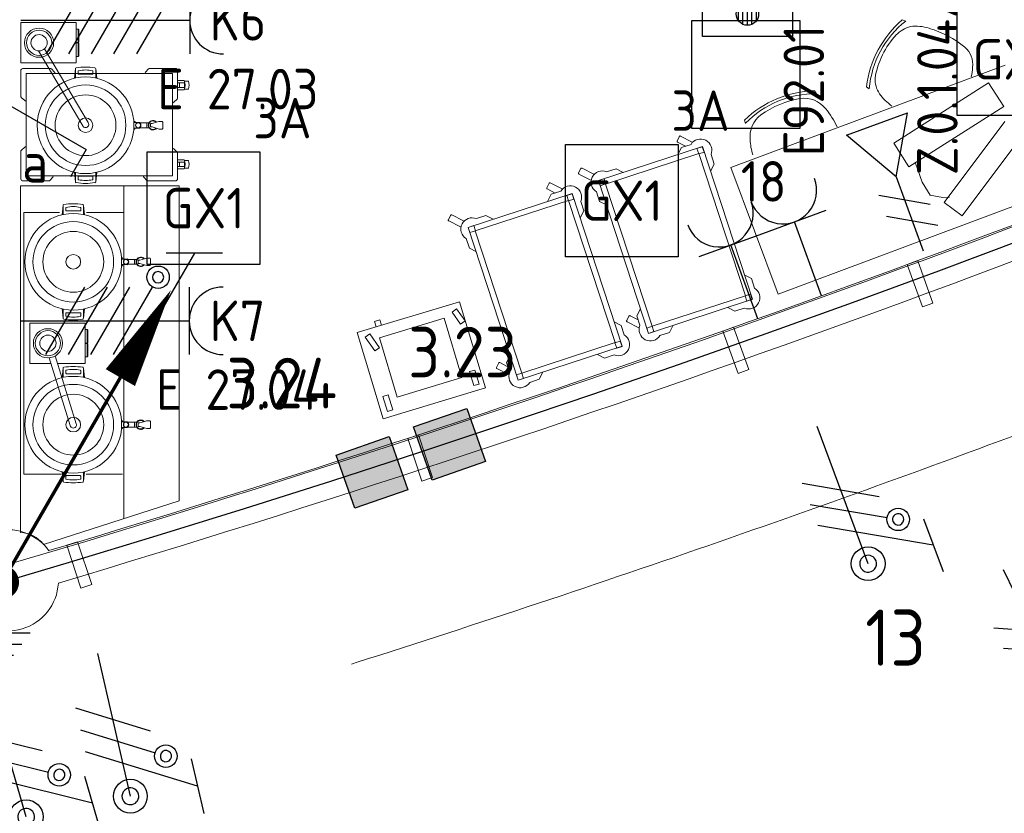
# Model space of a CAD drawing. Header units: millimetres. Extents: x -39149 to 267781, y -2340 to 58540.
# Tile 175 of 244: x 43264 to 47638, y 1470 to 4997. Entities that reach past the tile are written whole.
import ezdxf
from ezdxf.enums import TextEntityAlignment as Align

# ---------------------------------------------------------------- set-up
doc = ezdxf.new("R2010")
doc.units = ezdxf.units.MM
doc.header["$LTSCALE"] = 100
doc.header["$MEASUREMENT"] = 0
doc.linetypes.add('B0703', pattern=[93.740001, 62.5, -31.240001])
for name, color, linetype in [('00  Bestaand', 7, 'Continuous'), ('00  Bestaande kolommen', 7, 'Continuous'), ('000025--', 2, 'Continuous'), ('000025--bestaand', 9, 'Continuous'), ('45 Plafond', 7, 'Continuous'), ('73 Keuken', 7, 'Continuous'), ('AL$1A---_ALGEMEEN--bestaand', 9, 'Continuous'), ('EL6122--_L', 4, 'Continuous'), ('EL6221--_KRACHT_400', 3, 'Continuous'), ('EL6222--_KRACHT_230', 3, 'Continuous'), ('EL6222--Zonwering', 7, 'Continuous'), ('EL6311--_LICHT_BINNEN', 3, 'Continuous'), ('EL6441--_DATACOM', 3, 'Continuous'), ('EL6511--_BRANDMELD', 3, 'Continuous'), ('EL6521--bestaand', 7, 'Continuous'), ('I-BEV', 7, 'Continuous')]:
    doc.layers.add(name, color=color, linetype=linetype)
doc.styles.add('BURO-018', font='isocp.shx', dxfattribs={"height": 180})
doc.styles.add('BURO-025', font='isocp.shx', dxfattribs={"height": 250})
doc.styles.add('ISO25', font='ISO', dxfattribs={"height": 225})
doc.styles.add('STABICAD-012', font='ISOCP.SHX', dxfattribs={"height": 1.2})
doc.styles.add('STABICAD-018', font='ISOCP.SHX', dxfattribs={"height": 1.8})

# ---------------------------------------------------------------- blocks, each defined once
blk = doc.blocks.new('Slab_119_7', base_point=(34211.5, 612.1))
at = {"layer": '45 Plafond', "color": 8, "linetype": 'Continuous', "lineweight": 0}
blk.add_lwpolyline([(34211.5, 612.1, 0.066229), (50336.5, 5152.1), (50336.5, 11626.8), (48610, 11626.8), (48610, 11625), (43211.5, 11625), (43211.5, 5466.1), (41411.5, 5466.1), (41411.5, 10199.6), (34211.5, 10199.6)], format="xyb", close=True, dxfattribs=at)
blk = doc.blocks.new('Wall_50_7', base_point=(11.5, 5100))
at = {"layer": '00  Bestaand', "color": 8, "linetype": 'Continuous', "lineweight": 0}
for radius, start, end in [(63561, 286.632916, 293.148077), (63711, 286.632397, 293.142578)]:
    blk.add_arc((25200.1, 63538.7), radius, start, end, dxfattribs=at)
blk = doc.blocks.new('Wall_269_7', base_point=(46434.4, 3629.7))
at = {"layer": '00  Bestaand', "color": 8, "linetype": 'Continuous', "lineweight": 0}
for p, q in [((46434.4, 3629.7), (46387.3, 3612.8)), ((46502.2, 3441.6), (46434.4, 3629.7)), ((46387.3, 3612.8), (46455.1, 3424.6)), ((46455.1, 3424.6), (46502.2, 3441.6))]:
    blk.add_line(p, q, dxfattribs=at)
blk = doc.blocks.new('Wall_270_7', base_point=(43521.6, 2676.8))
at = {"layer": '00  Bestaand', "color": 8, "linetype": 'Continuous', "lineweight": 0}
for p, q in [((43521.6, 2676.8), (43474.1, 2661.2)), ((43584.1, 2486.8), (43521.6, 2676.8)), ((43474.1, 2661.2), (43536.6, 2471.2)), ((43536.6, 2471.2), (43584.1, 2486.8))]:
    blk.add_line(p, q, dxfattribs=at)
blk = doc.blocks.new('Wall_271_7', base_point=(45035.3, 3151.8))
at = {"layer": '00  Bestaand', "color": 8, "linetype": 'Continuous', "lineweight": 0}
for p, q in [((45035.3, 3151.8), (44987.8, 3136.2)), ((45097.8, 2961.8), (45035.3, 3151.8)), ((44987.8, 3136.2), (45050.3, 2946.2)), ((45050.3, 2946.2), (45097.8, 2961.8))]:
    blk.add_line(p, q, dxfattribs=at)
blk = doc.blocks.new('Wall_272_7', base_point=(47253, 3925.7))
at = {"layer": '00  Bestaand', "color": 8, "linetype": 'Continuous', "lineweight": 0}
for p, q in [((47253, 3925.7), (47205.9, 3908.7)), ((47205.9, 3908.7), (47273.7, 3720.6)), ((47320.8, 3737.6), (47253, 3925.7)), ((47273.7, 3720.6), (47320.8, 3737.6))]:
    blk.add_line(p, q, dxfattribs=at)
blk = doc.blocks.new('Column_31_7', base_point=(43211.5, 2505.2))
at = {"layer": '00  Bestaande kolommen', "color": 8, "linetype": 'Continuous', "lineweight": 0}
for start, end in [(35.8838, 176.9995), (215.9423, 356.941)]:
    blk.add_arc((43211.5, 2505.2), 225, start, end, dxfattribs=at)
blk = doc.blocks.new('1114A1WD')
at = {"color": 0, "linetype": 'Continuous'}
for p, q in [((1.225, 2), (-1.225, 2)), ((1.166, 1.8), (-1.166, 1.8)), ((1.068, 1.6), (-1.068, 1.6)), ((0.917, 1.4), (-0.917, 1.4)), ((0.678, 1.2), (-0.678, 1.2))]:
    blk.add_line(p, q, dxfattribs=at)
blk = doc.blocks.new('111406-WD3')
at = {"color": 0, "linetype": 'Continuous'}
for p, q in [((0.625, 3.333), (2.742, 7)), ((2.742, 7), (3.955, 6.3)), ((-0.625, 1.167), (-2.742, -2.5)), ((-2.742, -2.5), (-3.955, -1.8))]:
    blk.add_line(p, q, dxfattribs=at)
blk.add_circle((0, 2.25), 1.25, dxfattribs=at)
at = {"color": 0, "zscale": 100}
blk.add_blockref('1114A1WD', (0, 0), dxfattribs=at)
at = {"color": 0, "linetype": 'Continuous', "style": 'BURO-018'}
blk.add_attdef('SWITCHCODE', text='', height=1.8, dxfattribs=at).set_placement((3.416, 9), align=Align.MIDDLE)
at = {"color": 0, "linetype": 'Continuous', "style": 'BURO-018', "flags": 1}
blk.add_attdef('ARTICLECODE', text='', height=1.8, dxfattribs=at).set_placement((0, 0), align=Align.MIDDLE)
blk = doc.blocks.new('E00120')
at = {"color": 0, "linetype": 'Continuous'}
for p, q in [((-2.5, 2.5), (2.5, 2.5)), ((-2.5, -2.5), (-2.5, 2.5)), ((2.5, 2.5), (2.5, -2.5)), ((2.5, -2.5), (-2.5, -2.5))]:
    blk.add_line(p, q, dxfattribs=at)
at = {"color": 0, "linetype": 'Continuous', "style": 'BURO-018'}
for tag, p in [('PANEL', (0, 8)), ('CIRCUIT', (0, 5)), ('SUBCIRCUIT', (4.5, 5)), ('LIGHTFIXTURECODE', (0, 0)), ('SWITCHCODE', (4.5, -4.5))]:
    blk.add_attdef(tag, text='', height=1.8, dxfattribs=at).set_placement(p, align=Align.MIDDLE)
blk = doc.blocks.new('7014')
at = {"layer": 'AL$1A---_ALGEMEEN--bestaand', "color": 0, "linetype": 'Continuous'}
for p, q in [((-1.25, -1.25), (-1.25, 1.25)), ((-1.25, 1.25), (1.25, 1.25)), ((1.25, 1.25), (1.25, -1.25)), ((1.25, -1.25), (-1.25, -1.25))]:
    blk.add_line(p, q, dxfattribs=at)
blk.add_solid([(1.25, 1.25), (1.25, -1.25), (-1.25, 1.25), (-1.25, -1.25)], dxfattribs=at)
blk = doc.blocks.new('65210004')
at = {"layer": 'AL$1A---_ALGEMEEN--bestaand', "color": 0, "linetype": 'Continuous'}
for p, q in [((-2.4, -2.4), (-2.4, 2.4)), ((-2.4, 2.4), (2.4, 2.4)), ((2.4, 2.4), (2.4, -2.4)), ((2.4, -2.4), (-2.4, -2.4))]:
    blk.add_line(p, q, dxfattribs=at)
at = {"layer": 'AL$1A---_ALGEMEEN--bestaand', "color": 0, "linetype": 'Continuous', "style": 'ISO25'}
for tag, p in [('E_NUMMER', (-0.041, 4.27)), ('E_MATCODE', (0, -0.251))]:
    blk.add_attdef(tag, text='', height=2.25, dxfattribs=at).set_placement(p, align=Align.MIDDLE)
blk = doc.blocks.new('E00153')
at = {"color": 0, "linetype": 'Continuous'}
for p, q in [((-1.443, 7), (1.443, 7)), ((0, 4.5), (-1.443, 7)), ((0, 4.5), (1.443, 7)), ((0, 4.5), (0, 1)), ((-1, 4), (1, 2.845)), ((-1, 3), (1, 1.845))]:
    blk.add_line(p, q, dxfattribs=at)
at = {"color": 7, "style": 'BURO-018'}
for tag, p in [('COMMENT1', (-6, 12)), ('COMMENT2', (6, 12)), ('DATACOM1', (-6, 9)), ('DATACOM2', (6, 9))]:
    blk.add_attdef(tag, text='', height=1.8, dxfattribs=at).set_placement(p, align=Align.MIDDLE)
at = {"color": 0, "style": 'BURO-018'}
blk.add_attdef('TEXT1', text='', height=1.8, dxfattribs=at).set_placement((2.5, 6), align=Align.MIDDLE)
at = {"color": 0, "linetype": 'Continuous', "style": 'BURO-018', "flags": 1}
blk.add_attdef('ARTICLECODE', text='', height=1.8, dxfattribs=at).set_placement((0, 0), align=Align.MIDDLE)
blk = doc.blocks.new('111304')
at = {"color": 0, "linetype": 'Continuous'}
for p, q in [((-1.5, 4.5), (1.5, 4.5)), ((0, 1), (0, 4.5))]:
    blk.add_line(p, q, dxfattribs=at)
blk.add_arc((0, 6), 1.5, 180, 0, dxfattribs=at)
at = {"color": 0, "linetype": 'Continuous', "style": 'BURO-018'}
for tag, p in [('PANEL', (0, 11.5)), ('CIRCUIT', (0, 8.5)), ('SUBCIRCUIT', (4.5, 8.5))]:
    blk.add_attdef(tag, text='', height=1.8, dxfattribs=at).set_placement(p, align=Align.MIDDLE)
at = {"color": 0, "linetype": 'Continuous', "style": 'BURO-018', "flags": 1}
for tag, p in [('POWERCODE', (13, 8.5)), ('ARTICLECODE', (0, 0))]:
    blk.add_attdef(tag, text='', height=1.8, dxfattribs=at).set_placement(p, align=Align.MIDDLE)
blk = doc.blocks.new('E00078')
at = {"layer": 'AL$1A---_ALGEMEEN--bestaand', "color": 0, "linetype": 'Continuous'}
for p, q in [((-3, 6.482), (-3, 8.982)), ((-3, 7.732), (1.5, 5.134)), ((0, 7.5), (0, 1)), ((1.5, 4.134), (-1.5, 5.866)), ((1.5, 3.134), (-1.5, 4.866))]:
    blk.add_line(p, q, dxfattribs=at)
for points in [[(-0.375, 7.5, 1), (0.375, 7.5, 1)], [(-2.183, 6.116, 1), (-1.683, 6.116, 1)]]:
    blk.add_lwpolyline(points, format="xyb", close=True, dxfattribs=at)
for centre, radius in [((0, 7.5), 0.75), ((-1.933, 6.116), 0.5)]:
    blk.add_circle(centre, radius, dxfattribs=at)
at = {"layer": 'AL$1A---_ALGEMEEN--bestaand', "color": 0, "linetype": 'Continuous', "style": 'BURO-018'}
for tag, p in [('CIRCUIT', (0, 11)), ('PANEL', (0, 11)), ('SUBCIRCUIT', (4.5, 11))]:
    blk.add_attdef(tag, text='', height=1.8, dxfattribs=at).set_placement(p, align=Align.MIDDLE)
at = {"layer": 'AL$1A---_ALGEMEEN--bestaand', "color": 0, "linetype": 'Continuous', "style": 'BURO-018', "flags": 1}
for tag, p in [('POWERCODE', (13, 11)), ('ARTICLECODE', (0, 0))]:
    blk.add_attdef(tag, text='', height=1.8, dxfattribs=at).set_placement(p, align=Align.MIDDLE)
blk = doc.blocks.new('111304D')
at = {"layer": 'AL$1A---_ALGEMEEN--bestaand', "color": 0, "linetype": 'Continuous'}
for p, q in [((-3, 9.982), (-3, 7.482)), ((-3, 8.732), (1.5, 6.134)), ((-1.5, 8.5), (1.5, 8.5)), ((0, 1), (0, 8.5)), ((1.5, 5.134), (-1.5, 6.866)), ((1.5, 4.134), (-1.5, 5.866)), ((1.5, 3.134), (-1.5, 4.866)), ((1.5, 2.134), (-1.5, 3.866))]:
    blk.add_line(p, q, dxfattribs=at)
blk.add_lwpolyline([(-1.683, 7.116, 1), (-2.183, 7.116, 1)], format="xyb", close=True, dxfattribs=at)
blk.add_circle((-1.933, 7.116), 0.5, dxfattribs=at)
blk.add_arc((0, 10), 1.5, 180, 0, dxfattribs=at)
at = {"layer": 'AL$1A---_ALGEMEEN--bestaand', "color": 0, "linetype": 'Continuous', "style": 'BURO-018'}
for tag, p in [('CIRCUIT', (0, 12.5)), ('PANEL', (0, 12.5)), ('SUBCIRCUIT', (4.5, 12.5))]:
    blk.add_attdef(tag, text='', height=1.8, dxfattribs=at).set_placement(p, align=Align.MIDDLE)
at = {"layer": 'AL$1A---_ALGEMEEN--bestaand', "color": 0, "linetype": 'Continuous', "style": 'BURO-018', "flags": 1}
for tag, p in [('POWERCODE', (13, 12.5)), ('ARTICLECODE', (0, 0))]:
    blk.add_attdef(tag, text='', height=1.8, dxfattribs=at).set_placement(p, align=Align.MIDDLE)
blk = doc.blocks.new('P6122001')
at = {"linetype": 'Continuous'}
blk.add_lwpolyline([(7.5, 12.99, 0, 1.5, 0), (5.25, 9.093, 1.5, 1.5, 0)], format="xyseb", dxfattribs=at)
at = {"linetype": 'Continuous', "const_width": 0.15}
blk.add_lwpolyline([(0, 0), (6.794, 11.768)], dxfattribs=at)
at = {"const_width": 0.75}
blk.add_lwpolyline([(-0.375, 0, 1), (0.375, 0, 1)], format="xyb", close=True, dxfattribs=at)
blk = doc.blocks.new('P6122005')
at = {"linetype": 'Continuous'}
for p, q in [((-2.5, -4.497), (2.5, -4.497)), ((-1.75, -5.497), (1.75, -5.497)), ((-1, -6.497), (1, -6.497))]:
    blk.add_line(p, q, dxfattribs=at)
at = {"linetype": 'Continuous', "const_width": 0.15}
blk.add_lwpolyline([(0, -9), (0, 0)], dxfattribs=at)
at = {"linetype": 'Continuous'}
blk.add_lwpolyline([(0, -9.997, 0, 1, 0), (0, -7.997, 1, 1, 0)], format="xyseb", dxfattribs=at)
at = {"layer": '000025--', "linetype": 'Continuous', "style": 'ISO25'}
for tag, p in [('E_AARDCODE', (0.061, -12.5)), ('E_TEKST', (0.119, -16))]:
    blk.add_attdef(tag, text='', height=2.25, dxfattribs=at).set_placement(p, align=Align.MIDDLE)
blk = doc.blocks.new('*X1918')
at = {"layer": 'AL$1A---_ALGEMEEN--bestaand', "color": 0, "linetype": 'Continuous'}
for p, q in [((159.6, 198.675), (159.6, 202.134)), ((159.8, 197.35), (159.8, 202.223)), ((160, 197.25), (160, 202.25)), ((160.2, 197.35), (160.2, 202.223)), ((160.4, 198.675), (160.4, 202.134)), ((159.4, 200.262), (159.4, 201.95)), ((160.6, 200.262), (160.6, 201.95)), ((159.8, 195.542), (159.8, 196.458)), ((160, 195.5), (160, 196.5)), ((160.2, 195.542), (160.2, 196.458)), ((159.6, 195.7), (159.6, 196.3)), ((160.4, 195.7), (160.4, 196.3))]:
    blk.add_line(p, q, dxfattribs=at)
blk = doc.blocks.new('1116A7')
at = {"layer": 'AL$1A---_ALGEMEEN--bestaand', "color": 0, "linetype": 'Continuous'}
for p, q in [((-2, -4), (-2, 4)), ((-2, 4), (2, 4)), ((2, 4), (2, -4)), ((-0.744, 2.406), (-0.248, -1.531)), ((0.744, 2.406), (0.248, -1.531)), ((2, -4), (-2, -4))]:
    blk.add_line(p, q, dxfattribs=at)
blk.add_circle((0, -3), 0.5, dxfattribs=at)
for centre, radius, start, end in [((0, 2.5), 0.75, 352.8192, 187.1808), ((0, -1.5), 0.25, 187.1808, 352.8192)]:
    blk.add_arc(centre, radius, start, end, dxfattribs=at)
blk.add_blockref('*X1918', (-160, -199), dxfattribs=at)
at = {"layer": 'AL$1A---_ALGEMEEN--bestaand', "color": 0, "linetype": 'Continuous', "style": 'BURO-018'}
blk.add_attdef('TEXT1', text='', height=1.8, dxfattribs=at).set_placement((0, 6.5), align=Align.MIDDLE)
at = {"layer": 'AL$1A---_ALGEMEEN--bestaand', "color": 0, "linetype": 'Continuous', "style": 'BURO-018', "flags": 1}
blk.add_attdef('ARTICLECODE', (0, 0), '', height=1.8, dxfattribs=at)
at = {"layer": 'EL6221--_KRACHT_400', "color": 1, "style": 'STABICAD-012'}
blk.add_attdef('FIREPROTECTION_PANEL', text='', height=1.8, dxfattribs=at).set_placement((716.247, 450.773), align=Align.MIDDLE)
at = {"layer": 'EL6222--_KRACHT_230', "color": 1, "style": 'STABICAD-018'}
for tag in ['FIREPROTECTION_HARDWARENUMBER', 'FIREPROTECTION_ZONE']:
    blk.add_attdef(tag, (0, 0), '', height=1.8, dxfattribs=at)
at = {"layer": 'EL6311--_LICHT_BINNEN', "color": 1, "style": 'STABICAD-018'}
blk.add_attdef('CODING2', (0, 0), '', height=1.8, dxfattribs=at)
at = {"layer": 'EL6441--_DATACOM', "color": 1, "style": 'STABICAD-018'}
blk.add_attdef('CODING1', (0, 0), '', height=1.8, dxfattribs=at)

msp = doc.modelspace()

# ---------------------------------------------------------------- linework, layer by layer
at = {"layer": '73 Keuken', "color": 8, "linetype": 'Continuous', "lineweight": 0}
for p, q in [((47199.6, 4990.8), (47183.7, 4995.8)), ((43269.5, 4984.3), (43515.5, 4984.3)), ((43269.5, 4804.3), (43269.5, 4984.3)), ((43515.5, 4984.3), (43515.5, 4804.3)), ((43515.5, 4955.3), (43524.5, 4955.3)), ((43524.5, 4955.3), (43527.5, 4952.3)), ((43524.5, 4895.3), (43524.5, 4955.3)), ((43527.5, 4952.3), (43527.5, 4898.3)), ((43527.5, 4898.3), (43524.5, 4895.3)), ((43544.6, 4525.2), (43347.3, 4858.4)), ((43374.5, 4867.4), (43568.6, 4539.5)), ((43524.5, 4895.3), (43515.5, 4895.3)), ((43515.5, 4893.3), (43524.5, 4893.3)), ((43524.5, 4893.3), (43527.5, 4890.3)), ((43524.5, 4893.3), (43524.5, 4833.3)), ((43527.5, 4890.3), (43527.5, 4836.3)), ((43524.5, 4833.3), (43515.5, 4833.3)), ((43527.5, 4836.3), (43524.5, 4833.3)), ((43515.5, 4804.3), (43269.5, 4804.3)), ((43269.5, 4655.4), (43269.5, 4770)), ((43278.5, 4780), (43400.8, 4780)), ((43405.3, 4778.4), (43419.4, 4762.9)), ((43507.6, 4736.7), (43511.6, 4778.4)), ((43512, 4737.7), (43511.6, 4778.4)), ((43524, 4756.1), (43524, 4767.8)), ((43590, 4767.8), (43590, 4756.1)), ((43602.3, 4778.4), (43602, 4737.7)), ((43606.3, 4736.7), (43602.3, 4778.4)), ((43823.1, 4762.9), (43837.2, 4778.4)), ((43840.9, 4780), (43955.5, 4780)), ((43965.5, 4771), (43965.5, 4648.8)), ((47641, 4794.3), (46423.1, 4339.7)), ((43292.5, 4757), (43942.5, 4757)), ((43292.5, 4303), (43292.5, 4757)), ((43588, 4754.1), (43526, 4754.1)), ((43942.5, 4757), (43942.5, 4303)), ((43966.6, 4726.5), (43995.3, 4726.5)), ((43996.5, 4723.5), (44013.5, 4723.5)), ((43965.2, 4716), (43995.8, 4716)), ((43995.8, 4696), (43965.5, 4696)), ((43995.3, 4685.5), (43965.5, 4685.5)), ((43974.8, 4696), (43974.8, 4716)), ((43995.8, 4716), (43995.8, 4696)), ((44013.5, 4688.5), (43996.5, 4688.6)), ((46803.3, 4667.1), (46794.1, 4681)), ((47025.9, 4699), (47037.9, 4689.9)), ((47146.4, 4447.5), (47567.8, 4716.7)), ((47567.8, 4716.7), (47635.1, 4611.4)), ((43286.6, 4637.6), (43271.1, 4651.7)), ((43963.9, 4644.2), (43948.4, 4630.1)), ((47635.1, 4611.4), (47213.7, 4342.2)), ((46484.2, 4550.8), (46487.9, 4536.1)), ((43771.1, 4544.9), (43776.1, 4544.9)), ((43776.1, 4510.3), (43771.1, 4510.3)), ((43777.4, 4540.1), (43771.4, 4540.1)), ((43777.4, 4515.1), (43771.4, 4515.1)), ((43776.1, 4544.9), (43777.3, 4542.1)), ((43777.4, 4513.7), (43776.1, 4510.3)), ((43777.3, 4542.1), (43777.4, 4540.1)), ((43777.4, 4540.1), (43797.5, 4540.3)), ((43797.5, 4514.9), (43777.4, 4515.1)), ((43777.4, 4515.1), (43777.4, 4513.7)), ((43797.5, 4540.3), (43797.5, 4539.2)), ((43797.5, 4539.2), (43797.5, 4538.6)), ((43797.5, 4538.6), (43828.5, 4538.6)), ((43828.5, 4516.6), (43797.5, 4516.6)), ((43797.5, 4516.6), (43797.5, 4514.9)), ((43828.5, 4538.6), (43828.5, 4516.6)), ((43828.5, 4538.6), (43838.6, 4538.6)), ((43829.1, 4516.6), (43838.6, 4516.6)), ((43852.1, 4535.4), (43845, 4535.4)), ((43845, 4535.4), (43845, 4519.9)), ((43845, 4519.9), (43852.1, 4519.9)), ((43872.4, 4541.3), (43852.1, 4535.4)), ((43852.1, 4519.9), (43883.6, 4510.9)), ((43872.4, 4541.3), (43882.7, 4544.3)), ((43882.7, 4544.3), (43896.6, 4544.3)), ((43883.6, 4510.9), (43896.6, 4510.9)), ((43899.6, 4541.4), (43899.6, 4513.9)), ((47640, 4544.8), (47370, 4184.8)), ((46184.2, 4458.2), (46194.2, 4477.8)), ((46199.6, 4479.5), (46251.7, 4453)), ((47450, 4124.8), (47720, 4484.8)), ((43271.1, 4415.8), (43286.6, 4429.9)), ((43948.4, 4422.4), (43963.9, 4408.3)), ((45835, 4281.7), (46297, 4432.9)), ((46221.6, 4434.7), (46185.9, 4452.8)), ((46187.7, 4397.3), (46203.7, 4428.8)), ((46203.7, 4428.8), (46246, 4442.6)), ((46296.3, 4431.7), (46272.6, 4423.9)), ((46272.6, 4423.9), (46280.4, 4400.1)), ((46304.1, 4407.9), (46296.3, 4431.7)), ((46297, 4432.9), (46519.2, 3754.1)), ((47213.7, 4342.2), (47146.4, 4447.5)), ((43269.6, 4289), (43269.5, 4411.3)), ((43965.5, 4404.6), (43965.5, 4290)), ((43966.6, 4374.5), (43995.3, 4374.5)), ((45866.6, 4265.8), (46281, 4401.4)), ((46280.4, 4400.1), (46304.1, 4407.9)), ((46281, 4401.4), (46487.6, 3770)), ((46334.9, 4397.4), (46348.7, 4355.1)), ((43965.2, 4364), (43995.8, 4364)), ((43995.8, 4344), (43965.5, 4344)), ((43995.3, 4333.5), (43965.5, 4333.5)), ((43974.8, 4344), (43974.8, 4364)), ((43995.8, 4364), (43995.8, 4344)), ((43996.5, 4371.5), (44013.5, 4371.5)), ((44013.5, 4336.5), (43996.5, 4336.6)), ((45746.8, 4315.8), (45756.8, 4335.4)), ((45762.1, 4337.2), (45814.3, 4310.6)), ((45871.4, 4320.7), (45913.7, 4334.4)), ((45913.7, 4334.4), (45945.2, 4318.4)), ((46348.7, 4355.1), (46332.6, 4323.6)), ((46423.1, 4339.7), (46632.9, 3777.6)), ((47243.4, 4358.9), (47272.1, 4275)), ((43942.5, 4303), (43292.5, 4303)), ((43411.9, 4297.2), (43397.8, 4281.6)), ((43507.6, 4318.6), (43511.6, 4276.9)), ((43512, 4317.6), (43511.6, 4276.9)), ((43524, 4299.1), (43524, 4287.4)), ((43588, 4301.1), (43526, 4301.1)), ((43590, 4287.4), (43590, 4299.1)), ((43602.3, 4276.9), (43602, 4317.6)), ((43606.3, 4318.6), (43602.3, 4276.9)), ((43829.7, 4281.6), (43815.6, 4297.2)), ((45800.7, 4283.9), (45748.5, 4310.4)), ((45859.8, 4289.9), (45835, 4281.7)), ((45867.3, 4266.8), (45859.8, 4289.9)), ((43267.4, 4258.8), (43973, 4258.8)), ((43267.5, 2718.2), (43267.4, 4258.8)), ((43394.1, 4280), (43279.5, 4280)), ((43726.7, 4258.8), (43726.7, 2780.4)), ((43956.5, 4280.1), (43834.3, 4280)), ((43973, 4258.8), (43973, 2858.8)), ((45605.8, 4250.1), (45615.7, 4269.7)), ((45643.1, 4226.5), (45607.5, 4244.7)), ((45621.1, 4271.4), (45673.3, 4244.9)), ((46057.1, 3602.9), (45835, 4281.7)), ((45835, 4281.7), (45842.6, 4258.7)), ((45842.6, 4258.7), (45867.3, 4266.8)), ((46073.2, 3634.4), (45866.6, 4265.8)), ((47272.1, 4275), (47307.5, 4217.6)), ((45256.6, 4073.6), (45718.6, 4224.8)), ((45609.2, 4189.2), (45625.3, 4220.7)), ((45625.3, 4220.7), (45667.6, 4234.5)), ((45717.9, 4223.6), (45694.2, 4215.8)), ((45694.2, 4215.8), (45702, 4192)), ((45702, 4192), (45725.7, 4199.8)), ((45725.7, 4199.8), (45717.9, 4223.6)), ((45718.6, 4224.8), (45940.7, 3546)), ((45839.9, 4189.5), (45826.1, 4231.8)), ((46632.9, 3777.6), (47850.9, 4232.2)), ((47307.5, 4217.6), (47364.9, 4206.5)), ((47364.9, 4206.5), (47393.6, 4208.7)), ((43453.1, 4129.7), (43457.2, 4171.4)), ((43457.5, 4130.7), (43457.2, 4171.4)), ((43469.5, 4149.2), (43469.5, 4160.9)), ((43535.5, 4160.9), (43535.5, 4149.2)), ((43547.8, 4171.4), (43547.5, 4130.7)), ((43551.9, 4129.7), (43547.8, 4171.4)), ((45288.1, 4057.7), (45702.6, 4193.3)), ((45702.6, 4193.3), (45909.2, 3561.9)), ((45756.5, 4189.3), (45770.2, 4147)), ((45871.4, 4173.5), (45839.9, 4189.5)), ((47370, 4184.8), (47450, 4124.8)), ((43282.5, 2977.8), (43282.5, 4139.8)), ((43282.5, 4139.8), (43440.7, 4139.8)), ((43533.5, 4147.2), (43471.5, 4147.2)), ((43560.7, 4139.8), (43726.7, 4139.8)), ((45168.4, 4107.7), (45178.3, 4127.3)), ((45183.7, 4129), (45235.9, 4102.5)), ((45292.9, 4112.6), (45335.3, 4126.3)), ((45335.3, 4126.3), (45366.8, 4110.3)), ((45770.2, 4147), (45754.2, 4115.5)), ((45222.2, 4075.8), (45170.1, 4102.3)), ((45281.4, 4081.7), (45256.6, 4073.6)), ((45478.7, 3394.8), (45256.6, 4073.6)), ((45256.6, 4073.6), (45264.1, 4050.6)), ((45288.9, 4058.7), (45281.4, 4081.7)), ((45261.5, 3981.4), (45247.7, 4023.7)), ((45264.1, 4050.6), (45288.9, 4058.7)), ((45494.7, 3426.3), (45288.1, 4057.7)), ((45293, 3965.4), (45261.5, 3981.4)), ((43716.6, 3938), (43721.7, 3938)), ((43721.7, 3938), (43722.9, 3935.1)), ((43818, 3934.3), (43828.3, 3937.3)), ((43828.3, 3937.3), (43842.1, 3937.3)), ((43721.7, 3903.4), (43716.6, 3903.4)), ((43723, 3933.2), (43716.9, 3933.2)), ((43723, 3908.2), (43716.9, 3908.2)), ((43722.9, 3906.7), (43721.7, 3903.4)), ((43722.9, 3935.1), (43723, 3933.2)), ((43723, 3908.2), (43722.9, 3906.7)), ((43723, 3933.2), (43743, 3933.4)), ((43743, 3908), (43723, 3908.2)), ((43743, 3933.4), (43743, 3932.2)), ((43743, 3932.2), (43743, 3931.7)), ((43743, 3931.7), (43774, 3931.7)), ((43774, 3909.7), (43743, 3909.7)), ((43743, 3909.7), (43743, 3908)), ((43774, 3931.7), (43774, 3909.7)), ((43774, 3931.7), (43784.1, 3931.7)), ((43774.6, 3909.7), (43784.1, 3909.7)), ((43797.6, 3928.4), (43790.5, 3928.4)), ((43790.5, 3928.4), (43790.5, 3912.9)), ((43790.5, 3912.9), (43797.6, 3912.9)), ((43818, 3934.3), (43797.6, 3928.4)), ((43797.6, 3912.9), (43829.1, 3903.9)), ((43829.1, 3903.9), (43842.1, 3903.9)), ((43845.1, 3934.4), (43845.1, 3906.9)), ((46482.7, 3862.4), (46514.2, 3846.4)), ((46514.2, 3846.4), (46528, 3804)), ((46487.6, 3770), (46073.2, 3634.4)), ((46510.5, 3776.8), (46486.8, 3769.1)), ((46486.8, 3769.1), (46494.6, 3745.3)), ((46518.3, 3753), (46510.5, 3776.8)), ((45218.1, 3743.4), (44763.1, 3606.8)), ((45333.1, 3360.3), (45218.1, 3743.4)), ((46519.2, 3754.1), (46057.1, 3602.9)), ((46440.5, 3701.4), (46409, 3717.4)), ((46494.6, 3745.3), (46518.3, 3753)), ((43453.1, 3711.6), (43457.2, 3669.9)), ((43457.5, 3710.6), (43457.2, 3669.9)), ((43469.5, 3692.2), (43469.5, 3680.5)), ((43533.5, 3694.2), (43471.5, 3694.2)), ((43535.5, 3680.5), (43535.5, 3692.2)), ((43547.8, 3669.9), (43547.5, 3710.6)), ((43551.9, 3711.6), (43547.8, 3669.9)), ((45184.5, 3696.7), (45204.9, 3711.1)), ((45221.9, 3643.6), (45184.5, 3696.7)), ((45204.9, 3711.1), (45242.4, 3658)), ((45960.3, 3659.7), (45970.3, 3679.3)), ((45975.7, 3681), (46011.3, 3662.9)), ((46005.5, 3680.8), (46021.5, 3712.3)), ((46019.3, 3638.5), (46005.5, 3680.8)), ((46482.8, 3715.2), (46440.5, 3701.4)), ((43308.8, 3468.8), (43308.8, 3648.8)), ((43308.8, 3648.8), (43554.8, 3648.8)), ((43554.8, 3648.8), (43554.8, 3468.8)), ((44840.4, 3656.1), (44864.4, 3663.3)), ((44847.6, 3632.2), (44840.4, 3656.1)), ((44871.6, 3639.4), (44847.6, 3632.2)), ((45149.6, 3669.6), (44862.3, 3583.4)), ((44864.4, 3663.3), (44871.6, 3639.4)), ((45228.7, 3406.3), (45149.6, 3669.6)), ((45242.4, 3658), (45221.9, 3643.6)), ((45904.3, 3654.3), (45935.8, 3638.2)), ((45935.8, 3638.2), (45949.6, 3595.9)), ((46014.2, 3627.8), (45962.1, 3654.3)), ((46049.4, 3626.6), (46073.2, 3634.4)), ((46073.2, 3634.4), (46080.9, 3610.7)), ((46166.5, 3638.5), (46150.5, 3607)), ((43554.8, 3619.8), (43563.8, 3619.8)), ((43563.8, 3619.8), (43566.8, 3616.8)), ((43563.8, 3619.8), (43563.8, 3559.8)), ((43566.8, 3616.8), (43566.8, 3562.8)), ((44763.1, 3606.8), (44878.2, 3223.7)), ((44819, 3600.2), (44798.5, 3585.8)), ((44862.1, 3538.9), (44819, 3600.2)), ((46057.1, 3602.9), (46049.4, 3626.6)), ((46080.9, 3610.7), (46057.1, 3602.9)), ((46150.5, 3607), (46108.1, 3593.2)), ((43563.8, 3559.8), (43554.8, 3559.8)), ((43554.8, 3557.8), (43563.8, 3557.8)), ((43566.8, 3562.8), (43563.8, 3559.8)), ((43563.8, 3557.8), (43566.8, 3554.8)), ((43563.8, 3557.8), (43563.8, 3497.8)), ((43566.8, 3554.8), (43566.8, 3500.8)), ((44798.5, 3585.8), (44841.7, 3524.5)), ((44862.3, 3583.4), (44941.3, 3320)), ((45940.7, 3546), (45478.7, 3394.8)), ((45909.2, 3561.9), (45494.7, 3426.3)), ((45932.1, 3568.7), (45908.4, 3561)), ((45908.4, 3561), (45916.2, 3537.2)), ((45916.2, 3537.2), (45939.9, 3544.9)), ((45939.9, 3544.9), (45932.1, 3568.7)), ((43422, 3502.6), (43515.9, 3201.1)), ((43566.8, 3500.8), (43563.8, 3497.8)), ((44841.7, 3524.5), (44862.1, 3538.9)), ((45427.1, 3472.7), (45443.1, 3504.2)), ((45862, 3493.3), (45830.5, 3509.3)), ((45904.4, 3507.1), (45862, 3493.3)), ((43403.2, 3468.8), (43308.8, 3468.8)), ((43489.1, 3192.8), (43395.2, 3494.3)), ((43554.8, 3468.8), (43432.5, 3468.8)), ((43563.8, 3497.8), (43554.8, 3497.8)), ((45381.9, 3451.6), (45391.9, 3471.2)), ((45397.3, 3472.9), (45432.9, 3454.8)), ((45440.9, 3430.3), (45427.1, 3472.7)), ((43453.1, 3406), (43457.2, 3447.7)), ((43457.5, 3407), (43457.2, 3447.7)), ((43469.5, 3425.5), (43469.5, 3437.1)), ((43533.5, 3423.5), (43471.5, 3423.5)), ((43535.5, 3437.1), (43535.5, 3425.5)), ((43547.8, 3447.7), (43547.5, 3407)), ((43551.9, 3406), (43547.8, 3447.7)), ((45286.1, 3439.8), (45262.1, 3432.6)), ((45262.1, 3432.6), (45280.8, 3370.4)), ((45304.8, 3377.6), (45286.1, 3439.8)), ((45435.8, 3419.6), (45383.7, 3446.2)), ((45470.9, 3418.5), (45494.7, 3426.3)), ((45478.7, 3394.8), (45470.9, 3418.5)), ((45494.7, 3426.3), (45502.5, 3402.6)), ((45588.1, 3430.4), (45572, 3398.9)), ((44941.3, 3320), (45228.7, 3406.3)), ((45280.8, 3370.4), (45304.8, 3377.6)), ((45502.5, 3402.6), (45478.7, 3394.8)), ((45572, 3398.9), (45529.7, 3385.1)), ((44877.6, 3322.4), (44901.5, 3329.6)), ((44878.2, 3223.7), (45333.1, 3360.3)), ((44901.5, 3329.6), (44921.7, 3262.6)), ((44897.7, 3255.4), (44877.6, 3322.4)), ((44921.7, 3262.6), (44897.7, 3255.4)), ((43716.6, 3214.3), (43721.7, 3214.3)), ((43723, 3209.5), (43716.9, 3209.5)), ((43721.7, 3214.3), (43722.9, 3211.4)), ((43722.9, 3211.4), (43723, 3209.5)), ((43723, 3209.5), (43743, 3209.7)), ((43743, 3209.7), (43743, 3208.5)), ((43743, 3208.5), (43743, 3208)), ((43743, 3208), (43774, 3208)), ((43774, 3208), (43774, 3186)), ((43774, 3208), (43784.1, 3208)), ((43797.6, 3204.7), (43790.5, 3204.7)), ((43790.5, 3204.7), (43790.5, 3189.2)), ((43818, 3210.6), (43797.6, 3204.7)), ((43818, 3210.6), (43828.3, 3213.6)), ((43828.3, 3213.6), (43842.1, 3213.6)), ((43845.1, 3210.7), (43845.1, 3183.2)), ((43721.7, 3179.6), (43716.6, 3179.6)), ((43723, 3184.5), (43716.9, 3184.5)), ((43722.9, 3183), (43721.7, 3179.6)), ((43723, 3184.5), (43722.9, 3183)), ((43743, 3184.3), (43723, 3184.5)), ((43774, 3186), (43743, 3186)), ((43743, 3186), (43743, 3184.3)), ((43774.6, 3186), (43784.1, 3186)), ((43790.5, 3189.2), (43797.6, 3189.2)), ((43797.6, 3189.2), (43829.1, 3180.2)), ((43829.1, 3180.2), (43842.1, 3180.2)), ((43449.6, 2977.8), (43282.5, 2977.8)), ((43453.1, 2987.9), (43457.2, 2946.2)), ((43457.5, 2986.9), (43457.2, 2946.2)), ((43547.8, 2946.2), (43547.5, 2986.9)), ((43551.9, 2987.9), (43547.8, 2946.2)), ((43720.5, 2977.8), (43560.1, 2977.8)), ((43469.5, 2968.5), (43469.5, 2956.8)), ((43533.5, 2970.5), (43471.5, 2970.5)), ((43535.5, 2956.8), (43535.5, 2968.5)), ((43973, 2858.8), (43370.6, 2664.3))]:
    msp.add_line(p, q, dxfattribs=at)
for centre, radius in [((43350.5, 4894.3), 64.8), ((43350.5, 4894.3), 56), ((43350.5, 4894.3), 36), ((43557, 4527.6), 214.8), ((43557, 4527.6), 179), ((43557, 4527.6), 135), ((43557, 4527.6), 32.5), ((43790.5, 4527.6), 11), ((43502.5, 3920.7), 214.8), ((43502.5, 3920.7), 179), ((43502.5, 3920.7), 135), ((43502.5, 3920.7), 32.5), ((43736, 3920.7), 11), ((43389.8, 3558.8), 64.8), ((43389.8, 3558.8), 56), ((43389.8, 3558.8), 36), ((43502.5, 3197), 214.8), ((43502.5, 3197), 179), ((43502.5, 3197), 135), ((43502.5, 3197), 32.5), ((43736, 3197), 11)]:
    msp.add_circle(centre, radius, dxfattribs=at)
for centre, radius, start, end in [((47486.2, 4644.5), 463.5, 130.7343, 173.2526), ((47464.5, 4654.6), 428.1, 128.2356, 175.2616), ((47265.5, 4816.1), 156.8, 106.6942, 133.7305), ((47245.3, 4783.8), 184.2, 71.3697, 97.7596), ((47165.2, 4502), 477, 51.3839, 73.0676), ((47443.6, 4670.6), 386.1, 137.908, 170.0451), ((47392.5, 4796.8), 105, 353.4999, 47.8956), ((43279.5, 4770), 10, 95.625, 180), ((43400.8, 4772.9), 7.09, 50.3682, 90.0226), ((43516, 4778.4), 4.37, 98.7718, 180.4657), ((43557, 4513), 273, 81.2282, 98.7718), ((43526, 4767.8), 2, 102.2197, 180), ((43557, 4624.7), 148.5, 77.7803, 102.2197), ((43588, 4767.8), 2, 0, 77.7803), ((43597.9, 4778.4), 4.37, 359.5343, 81.2282), ((43840.9, 4775), 5, 90, 137.6195), ((43955.5, 4770), 10, 5.625, 90), ((47359.2, 4787.6), 137.7, 341.2922, 358.9023), ((43412.1, 4756.1), 10, 14.3676, 42.3805), ((43526, 4756.1), 2, 180, 270), ((43588, 4756.1), 2, 270, 0), ((43830.5, 4756.1), 10, 137.6195, 174.97), ((43947, 4706), 52.5, 337.0351, 22.9649), ((43964, 4706), 52.5, 340.5448, 19.4552), ((47181.7, 4733.6), 118.5, 178.163, 213.6787), ((46805.9, 4219.1), 462, 91.4549, 134.1218), ((43274.5, 4655.4), 5, 180, 227.6195), ((43293.4, 4645), 10, 227.6195, 264.97), ((43958.4, 4648.8), 7.09, 320.3682, 0.0226), ((46796.1, 4239.1), 428.1, 89.0305, 136.0565), ((46798.6, 4235.4), 416.4, 99.2687, 125.5117), ((46747.3, 4521.6), 125.8, 39.3063, 97.1597), ((47286.6, 4815.9), 251.6, 216.0301, 233.7598), ((43941.6, 4637.5), 10, 284.3676, 312.3805), ((46496, 4324.4), 445.1, 26.2158, 38.4656), ((43856.5, 4527.6), 21, 40.529, 148.4119), ((46632.4, 4475.6), 124.4, 127.4504, 185.9245), ((43557.2, 4531.4), 14, 205.9237, 35.3282), ((43790.5, 4527.6), 12.5, 270, 90), ((43856.5, 4527.6), 21, 148.4119, 211.5881), ((43856.5, 4527.6), 19.1, 43.1282, 316.8718), ((43856.5, 4527.6), 21, 211.5881, 319.471), ((43896.6, 4541.3), 3, 2.3077, 90), ((43896.6, 4513.9), 3, 270, 0), ((46197.7, 4476), 4, 62.986, 153.0355), ((46288.7, 4416.5), 50, 337.4932, 148.5641), ((46765.2, 4474), 256.7, 182.5, 197.5109), ((43293.4, 4422.6), 10, 104.3676, 132.3805), ((43941.6, 4415.1), 10, 47.6195, 84.97), ((46187.8, 4456.3), 4, 152.9776, 243.0292), ((43276.6, 4411.3), 7.09, 140.3682, 180.0226), ((43960.5, 4404.6), 5, 0, 47.6195), ((43947, 4354), 52.5, 337.0351, 22.9649), ((43964, 4354), 52.5, 340.5448, 19.4552), ((45760.3, 4333.6), 4, 62.986, 153.0355), ((43279.5, 4290), 10, 185.625, 270), ((43404.6, 4303.9), 10, 317.6195, 354.97), ((43526, 4299.1), 2, 90, 180), ((43526, 4287.4), 2, 180, 257.7803), ((43588, 4299.1), 2, 0, 90), ((43588, 4287.4), 2, 282.2197, 0), ((43823, 4303.9), 10, 194.3676, 222.3805), ((43955.5, 4290), 10, 275.625, 0), ((45750.3, 4314), 4, 152.9776, 243.0292), ((45852.2, 4274.5), 50, 67.4932, 238.5641), ((43394.1, 4285), 5, 270, 317.6195), ((43516, 4276.8), 4.37, 179.5343, 261.2282), ((43557, 4542.3), 273, 261.2282, 278.7718), ((43557, 4430.6), 148.5, 257.7803, 282.2197), ((43597.9, 4276.8), 4.37, 278.7718, 0.4657), ((43834.3, 4287.1), 7.09, 230.3682, 270.0226), ((45609.3, 4248.2), 4, 152.9776, 243.0292), ((45619.3, 4267.8), 4, 62.986, 153.0355), ((45710.3, 4208.4), 50, 337.4932, 148.5641), ((43461.5, 4171.5), 4.37, 98.7718, 180.4657), ((43502.5, 3906), 273, 81.2282, 98.7718), ((43471.5, 4160.9), 2, 102.2197, 180), ((43502.5, 4017.7), 148.5, 77.7803, 102.2197), ((43533.5, 4160.9), 2, 0, 77.7803), ((43543.5, 4171.5), 4.37, 359.5343, 81.2282), ((43471.5, 4149.2), 2, 180, 270), ((43533.5, 4149.2), 2, 270, 0), ((45181.9, 4125.5), 4, 62.986, 153.0355), ((45273.8, 4066.4), 50, 67.4932, 238.5641), ((45171.9, 4105.9), 4, 152.9776, 243.0292), ((43802, 3920.7), 19.1, 43.1282, 316.8718), ((43802, 3920.7), 21, 40.529, 148.4119), ((43842.1, 3934.3), 3, 2.3077, 90), ((43736, 3920.7), 12.5, 270, 90), ((43802, 3920.7), 21, 148.4119, 211.5881), ((43802, 3920.7), 21, 211.5881, 319.471), ((43842.1, 3906.9), 3, 270, 0), ((46501.9, 3761.4), 50, 247.4932, 58.5641), ((43471.5, 3692.2), 2, 90, 180), ((43471.5, 3680.5), 2, 180, 257.7803), ((43502.5, 3823.6), 148.5, 257.7803, 282.2197), ((43533.5, 3692.2), 2, 0, 90), ((43533.5, 3680.5), 2, 282.2197, 0), ((45973.9, 3677.5), 4, 62.986, 153.0355), ((43461.5, 3669.9), 4.37, 179.5343, 261.2282), ((43502.5, 3935.3), 273, 261.2282, 278.7718), ((43543.5, 3669.9), 4.37, 278.7718, 0.4657), ((45963.9, 3657.9), 4, 152.9776, 243.0292), ((46065.5, 3619.3), 50, 157.4932, 328.5641), ((45923.5, 3553.3), 50, 247.4932, 58.5641), ((43502.5, 3182.3), 273, 81.2282, 98.7718), ((45395.5, 3469.4), 4, 62.986, 153.0355), ((43461.5, 3447.8), 4.37, 98.7718, 180.4657), ((43471.5, 3437.1), 2, 102.2197, 180), ((43471.5, 3425.5), 2, 180, 270), ((43502.5, 3294), 148.5, 77.7803, 102.2197), ((43533.5, 3425.5), 2, 270, 0), ((43533.5, 3437.1), 2, 0, 77.7803), ((43543.5, 3447.8), 4.37, 359.5343, 81.2282), ((45385.5, 3449.7), 4, 152.9776, 243.0292), ((45487, 3411.2), 50, 157.4932, 328.5641), ((43502.8, 3195.9), 14, 192.5978, 22.0022), ((43736, 3197), 12.5, 270, 90), ((43802, 3197), 21, 148.4119, 211.5881), ((43802, 3197), 19.1, 43.1282, 316.8718), ((43802, 3197), 21, 40.529, 148.4119), ((43842.1, 3210.6), 3, 2.3077, 90), ((43802, 3197), 21, 211.5881, 319.471), ((43842.1, 3183.2), 3, 270, 0), ((43461.5, 2946.2), 4.37, 179.5343, 261.2282), ((43502.5, 3211.6), 273, 261.2282, 278.7718), ((43471.5, 2968.5), 2, 90, 180), ((43471.5, 2956.8), 2, 180, 257.7803), ((43502.5, 3099.9), 148.5, 257.7803, 282.2197), ((43533.5, 2968.5), 2, 0, 90), ((43533.5, 2956.8), 2, 282.2197, 0), ((43543.5, 2946.2), 4.37, 278.7718, 0.4657), ((43260.7, 2579.6), 138.7, 37.6346, 87.1857)]:
    msp.add_arc(centre, radius, start, end, dxfattribs=at)
at = {"layer": '73 Keuken', "color": 8, "linetype": 'B0703', "lineweight": 0}
msp.add_arc((25211.3, 63523.1), 64420.4, 245.958382, 293.907461, dxfattribs=at)
at = {"layer": 'EL6122--_L'}
msp.add_arc((25186.5, 63538.5), 63640.1, 246.67311, 293.32689, dxfattribs=at)

# ---------------------------------------------------------------- block references
at = {"layer": '00  Bestaand', "color": 1, "lineweight": 0}
msp.add_blockref('Wall_50_7', (11.5, 5100), dxfattribs=at)
at = {"layer": '00  Bestaand', "color": 251, "lineweight": 0}
for name, p in [('Wall_272_7', (47253, 3925.7)), ('Wall_269_7', (46434.4, 3629.7)), ('Wall_271_7', (45035.3, 3151.8)), ('Wall_270_7', (43521.6, 2676.8))]:
    msp.add_blockref(name, p, dxfattribs=at)
at = {"layer": '00  Bestaande kolommen', "color": 3, "lineweight": 0}
msp.add_blockref('Column_31_7', (43211.5, 2505.2), dxfattribs=at)
at = {"layer": '45 Plafond', "color": 252, "linetype": 'Continuous', "lineweight": 0}
msp.add_blockref('Slab_119_7', (34211.5, 612.1), dxfattribs=at)
at = {"layer": 'EL6122--_L', "linetype": 'Continuous'}
for name, xscale, yscale, zscale in [('P6122001', 100, 100, 100), ('P6122005', 50, 50, 50)]:
    msp.add_blockref(name, (43186.5, 2497), dxfattribs=dict(at, xscale=xscale, yscale=yscale, zscale=zscale))
at = {"layer": 'EL6221--_KRACHT_400', "linetype": 'Continuous'}
ref = msp.add_blockref('111304D', (43169.5, 4994.3), dxfattribs=dict(at, xscale=100, yscale=100, rotation=270))
ref.add_attrib('CIRCUIT', 'K6', dxfattribs={"layer": '0', "color": 1, "linetype": 'ByBlock', "height": 180, "style": 'STABICAD-018'}).set_placement((44233.8, 4994.3), align=Align.MIDDLE)
ref.add_attrib('SUBCIRCUIT', 'E 27.03', dxfattribs={"layer": '0', "color": 1, "linetype": 'ByBlock', "height": 180, "style": 'STABICAD-018'}).set_placement((44233.8, 4688.7), align=Align.MIDDLE)
ref = msp.add_blockref('111304D', (43167.4, 3658.8), dxfattribs=dict(at, xscale=100, yscale=100, rotation=270))
ref.add_attrib('CIRCUIT', 'K7', dxfattribs={"layer": '0', "color": 1, "linetype": 'ByBlock', "height": 180, "style": 'STABICAD-018'}).set_placement((44231.8, 3658.8), align=Align.MIDDLE)
ref.add_attrib('SUBCIRCUIT', 'E 27.04', dxfattribs={"layer": '0', "color": 1, "linetype": 'ByBlock', "height": 180, "style": 'STABICAD-018'}).set_placement((44231.8, 3353.2), align=Align.MIDDLE)
at = {"layer": 'EL6222--_KRACHT_230', "linetype": 'Continuous'}
ref = msp.add_blockref('111304', (46859.3, 3675.4), dxfattribs=dict(at, xscale=100, yscale=100, zscale=100, rotation=20.00000000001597))
ref.add_attrib('CIRCUIT', '18', dxfattribs={"layer": '0', "color": 1, "linetype": 'ByBlock', "height": 180, "style": 'BURO-018'}).set_placement((46568.6, 4278.3), align=Align.MIDDLE)
ref.add_attrib('SUBCIRCUIT', 'E92.01', dxfattribs={"layer": '0', "color": 1, "linetype": 'ByBlock', "height": 180, "rotation": 90, "style": 'BURO-018'}).set_placement((46746.8, 4681.7), align=Align.MIDDLE)
at = {"layer": 'EL6222--_KRACHT_230', "linetype": 'Continuous', "xscale": 100, "yscale": 100, "zscale": 100, "rotation": 20.00000000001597}
msp.add_blockref('111304', (46577.4, 3572.8), dxfattribs=at)
at = {"layer": 'EL6222--Zonwering', "linetype": 'Continuous'}
ref = msp.add_blockref('E00078', (46772.1, 3282.4), dxfattribs=dict(at, xscale=99.99999999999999, yscale=99.99999999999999, zscale=99.99999999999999, rotation=200.3345691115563))
ref.add_attrib('CIRCUIT', '13', dxfattribs={"layer": '0', "linetype": 'ByBlock', "height": 250, "style": 'BURO-025'}).set_placement((47154.3, 2251), align=Align.MIDDLE)
ref = msp.add_blockref('E00078', (47590.7, 2642.1), dxfattribs=dict(at, xscale=99.99999999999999, yscale=99.99999999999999, zscale=99.99999999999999, rotation=205.6600711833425))
ref.add_attrib('CIRCUIT', '13', dxfattribs={"layer": '0', "linetype": 'ByBlock', "height": 250, "style": 'BURO-025'}).set_placement((48067, 1650.6), align=Align.MIDDLE)
ref = msp.add_blockref('E00078', (43588.9, 2277.1), dxfattribs=dict(at, xscale=99.99999999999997, yscale=99.99999999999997, zscale=99.99999999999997, rotation=192.8909804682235))
ref.add_attrib('CIRCUIT', '13', dxfattribs={"layer": '0', "linetype": 'ByBlock', "height": 250, "style": 'BURO-025'}).set_placement((43834.3, 1204.8), align=Align.MIDDLE)
ref = msp.add_blockref('E00078', (43084.4, 2174.6), dxfattribs=dict(at, xscale=100, yscale=100, zscale=100, rotation=196.1518500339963))
ref.add_attrib('CIRCUIT', '13', dxfattribs={"layer": '0', "linetype": 'ByBlock', "height": 250, "style": 'BURO-025'}).set_placement((43390.4, 1118), align=Align.MIDDLE)
at = {"layer": 'EL6311--_LICHT_BINNEN', "linetype": 'Continuous'}
ref = msp.add_blockref('E00120', (47678.3, 4820.8), dxfattribs=dict(at, xscale=100, yscale=100, zscale=100))
ref.add_attrib('CIRCUIT', '3A', dxfattribs={"layer": '0', "color": 3, "linetype": 'ByBlock', "height": 180, "style": 'BURO-018'}).set_placement((48028.3, 5220.8), align=Align.MIDDLE)
ref.add_attrib('LIGHTFIXTURECODE', 'GX1', dxfattribs={"layer": '0', "color": 3, "linetype": 'ByBlock', "height": 180, "style": 'BURO-018'}).set_placement((47678.3, 4820.8), align=Align.MIDDLE)
ref = msp.add_blockref('111406-WD3', (43309.4, 4693.6), dxfattribs=dict(at, xscale=100, yscale=100, zscale=100, rotation=90))
ref.add_attrib('SWITCHCODE', 'a', dxfattribs={"layer": '0', "color": 3, "linetype": 'ByBlock', "height": 180, "style": 'BURO-018'}).set_placement((43332.7, 4362.9), align=Align.MIDDLE)
ref = msp.add_blockref('E00120', (45938.6, 4192.6), dxfattribs=dict(at, xscale=100, yscale=100, zscale=100))
ref.add_attrib('CIRCUIT', '3A', dxfattribs={"layer": '0', "color": 3, "linetype": 'ByBlock', "height": 180, "style": 'BURO-018'}).set_placement((46288.6, 4592.6), align=Align.MIDDLE)
ref.add_attrib('LIGHTFIXTURECODE', 'GX1', dxfattribs={"layer": '0', "color": 3, "linetype": 'ByBlock', "height": 180, "style": 'BURO-018'}).set_placement((45938.6, 4192.6), align=Align.MIDDLE)
ref = msp.add_blockref('E00120', (44081.2, 4159.5), dxfattribs=dict(at, xscale=100, yscale=100, zscale=100))
ref.add_attrib('CIRCUIT', '3A', dxfattribs={"layer": '0', "color": 3, "linetype": 'ByBlock', "height": 180, "style": 'BURO-018'}).set_placement((44431.2, 4559.5), align=Align.MIDDLE)
ref.add_attrib('LIGHTFIXTURECODE', 'GX1', dxfattribs={"layer": '0', "color": 3, "linetype": 'ByBlock', "height": 180, "style": 'BURO-018'}).set_placement((44081.2, 4159.5), align=Align.MIDDLE)
at = {"layer": 'EL6441--_DATACOM', "linetype": 'Continuous'}
ref = msp.add_blockref('E00153', (47311.4, 3875.5), dxfattribs=dict(at, xscale=100, yscale=100, zscale=100, rotation=20.00000000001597))
ref.add_attrib('DATACOM1', 'Z.0.1.04/05', dxfattribs={"layer": '0', "color": 1, "linetype": 'ByBlock', "height": 180, "rotation": 90, "style": 'BURO-018'}).set_placement((47340, 4825.3), align=Align.MIDDLE)
at = {"layer": 'EL6511--_BRANDMELD', "linetype": 'Continuous'}
ref = msp.add_blockref('1116A7', (46496.4, 5322.1), dxfattribs=dict(at, xscale=100, yscale=100))
ref.add_attrib('CODING1', '11-A4-61-21-01', dxfattribs={"layer": '0', "color": 1, "linetype": 'ByBlock', "height": 180, "style": 'STABICAD-018'}).set_placement((46492.2, 5834.9), align=Align.MIDDLE)
at = {"layer": 'EL6521--bestaand'}
ref = msp.add_blockref('65210004', (46489.6, 4753.4), dxfattribs=dict(at, xscale=100, yscale=100, zscale=100))
ref.add_attrib('E_NUMMER', 'C0-01', dxfattribs={"layer": '000025--bestaand', "linetype": 'Continuous', "height": 225, "style": 'ISO25'}).set_placement((46485.4, 5180.4), align=Align.MIDDLE)
at = {"layer": 'I-BEV', "linetype": 'Continuous', "xscale": 100, "yscale": 100, "zscale": 100}
for p, rotation in [((45173.4, 3110), 19.26757094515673), ((45173.4, 3110), 19.26757094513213), ((44829, 2984.8), 19.26757094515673), ((44829, 2984.8), 19.26757094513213)]:
    msp.add_blockref('7014', p, dxfattribs=dict(at, rotation=rotation))

# ---------------------------------------------------------------- texts
at = {"layer": 'I-BEV', "linetype": 'Continuous', "style": 'ISO25'}
for s, p in [('3.23', (44989.7, 3406.8)), ('3.24', (44182.6, 3269.2))]:
    msp.add_text(s, height=225, dxfattribs=at).set_placement(p)

doc.saveas('drawing.dxf')
